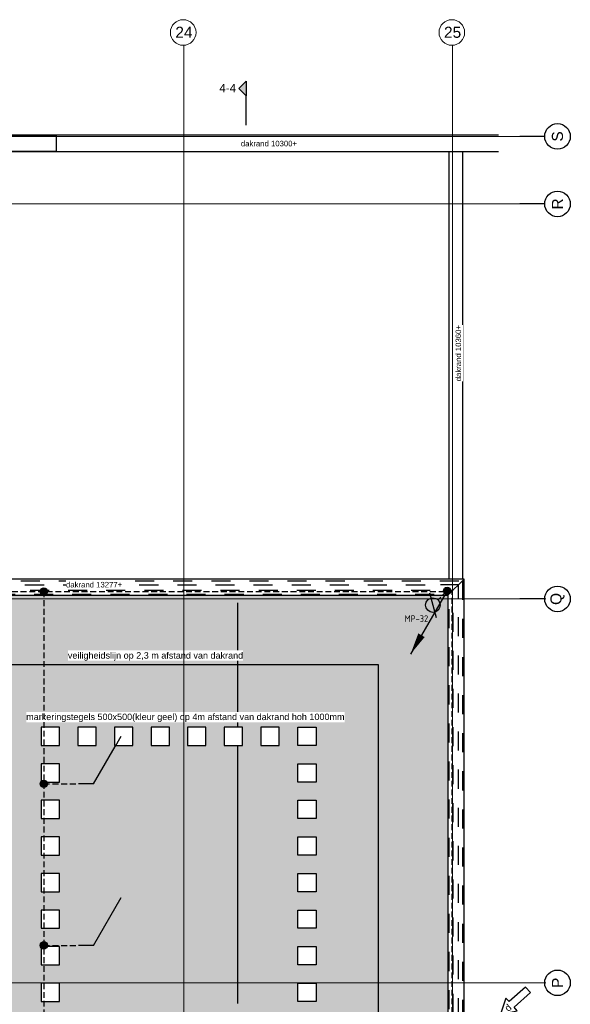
# Model space of a CAD drawing. Extents: x -38005 to 156061, y -31182 to 68140.
# Tile 44 of 48: x 87396 to 102450, y 35217 to 62137. Entities that reach past the tile are written whole.
import ezdxf
from ezdxf.enums import TextEntityAlignment as Align

# ---------------------------------------------------------------- set-up
doc = ezdxf.new("R2010")
doc.units = 0
doc.header["$LTSCALE"] = 50
doc.set_wipeout_variables(frame=1)
for name, pattern in [('HIDDEN2', [4.7625, 3.175, -1.5875]), ('STYLE_01', [0.41664, 0.20828, -0.20836]), ('STYLE_11', [5, 3.888855, -0.416718, 0.277786, -0.416641])]:
    doc.linetypes.add(name, pattern=pattern)
doc.layers.get('0').update_dxf_attribs({"linetype": 'CONTINUOUS'})
for name, color, linetype in [('AB$1A---_ATTRIB035', 8, 'CONTINUOUS'), ('AB$1A---_ATTRIB050', 8, 'CONTINUOUS'), ('AL$1A---_ALGEMEEN', 8, 'CONTINUOUS'), ('AM$1A---_ARCERING', 8, 'CONTINUOUS'), ('AT$1A---_TEKST035', 8, 'CONTINUOUS'), ('AT$1A---_TEKST100', 8, 'CONTINUOUS'), ('BOUWKUNDIG', 8, 'CONTINUOUS'), ('EL6121--', 3, 'CONTINUOUS')]:
    doc.layers.add(name, color=color, linetype=linetype)
doc.layers.add('stramienen', color=1, linetype='CONTINUOUS', lineweight=15)
doc.styles.add('Arial', font='ARIAL.TTF')
doc.styles.add('BURO-018', font='ISO.shx', dxfattribs={"height": 90})
doc.styles.add('Helvetica', font='txt')
doc.styles.add('ISO18', font='iso', dxfattribs={"height": 180})
doc.styles.get("Standard").update_dxf_attribs({"font": 'ISOCP'})

# ---------------------------------------------------------------- blocks, each defined once
blk = doc.blocks.new('E00169')
at = {"color": 0, "linetype": 'Continuous'}
blk.add_line((0, 0), (-5, -8.66), dxfattribs=at)
at = {"color": 0, "const_width": 0.5}
blk.add_lwpolyline([(-0.25, 0, 1), (0.25, 0, 1)], format="xyb", close=True, dxfattribs=at)
at = {"color": 0, "linetype": 'Continuous'}
blk.add_lwpolyline([(-5, -8.66, 0, 1, 0), (-3.5, -6.06, 1, 1, 0)], format="xyseb", dxfattribs=at)
blk.add_circle((0, 0), 0.5, dxfattribs=at)
blk = doc.blocks.new('tegel 500x500')
at = {"color": 0}
blk.add_wipeout([(-250, 250), (250, 250), (250, -250), (-250, -250)], dxfattribs=at).dxf.layer = 'AL$1A---_ALGEMEEN'
at = {"layer": 'AL$1A---_ALGEMEEN', "color": 0}
blk.add_lwpolyline([(-250, 250), (250, 250), (250, -250), (-250, -250)], close=True, dxfattribs=at)
blk = doc.blocks.new('wijz. pijl 01')
at = {"color": 0}
blk.add_wipeout([(1005, 102), (1005, -102), (405, -102), (405, -234), (0, 0), (405, 234), (405, 102)], dxfattribs=at).dxf.layer = 'AL$1A---_ALGEMEEN'
at = {"layer": 'AL$1A---_ALGEMEEN', "color": 0}
blk.add_lwpolyline([(1005, 102), (1005, -102), (405, -102), (405, -234), (0, 0), (405, 234), (405, 102)], close=True, dxfattribs=at)
at = {"layer": 'AL$1A---_ALGEMEEN', "color": 0, "style": 'Helvetica'}
blk.add_attdef('datum', text='', height=190, dxfattribs=at).set_placement((274, 1), align=Align.MIDDLE_CENTER)
blk = doc.blocks.new('Group-50')
at = {"color": 0, "linetype": 'Continuous'}
for points in [[(45712, 30815), (45721, 30815), (45730, 30815), (45738, 30814), (45747, 30813), (45755, 30812), (45764, 30811), (45772, 30810), (45781, 30808), (45789, 30806), (45797, 30805), (45806, 30802), (45814, 30800), (45822, 30797), (45830, 30795), (45838, 30792), (45846, 30788), (45854, 30785), (45862, 30781), (45870, 30778), (45877, 30774), (45885, 30770), (45892, 30765), (45900, 30761), (45907, 30756), (45914, 30751), (45921, 30746), (45928, 30741), (45934, 30736), (45941, 30730), (45947, 30724), (45954, 30718), (45960, 30712), (45966, 30706), (45972, 30700), (45977, 30694), (45983, 30687), (45988, 30680), (45993, 30673), (45999, 30667), (46003, 30659), (46008, 30652), (46013, 30645), (46017, 30638), (46021, 30630), (46025, 30622), (46029, 30615), (46032, 30607), (46036, 30599), (46039, 30591), (46042, 30583), (46045, 30575), (46047, 30567), (46050, 30558), (46052, 30550), (46054, 30542), (46056, 30533), (46057, 30525), (46059, 30516), (46060, 30508), (46061, 30499), (46061, 30491), (46062, 30482), (46062, 30474), (46062, 30465), (46062, 30456), (46062, 30448), (46061, 30439), (46061, 30431), (46060, 30422), (46059, 30414), (46057, 30405), (46056, 30397), (46054, 30388), (46052, 30380), (46050, 30372), (46047, 30363), (46045, 30355), (46042, 30347), (46039, 30339), (46036, 30331), (46032, 30323), (46029, 30315), (46025, 30308), (46021, 30300), (46017, 30292), (46013, 30285), (46008, 30278), (46003, 30271), (45999, 30263), (45993, 30257), (45988, 30250), (45983, 30243), (45977, 30236), (45972, 30230), (45966, 30224), (45960, 30218), (45954, 30212), (45947, 30206), (45941, 30200), (45934, 30194), (45928, 30189), (45921, 30184), (45914, 30179), (45907, 30174), (45900, 30169), (45892, 30165), (45885, 30160), (45877, 30156), (45870, 30152), (45862, 30149), (45854, 30145), (45846, 30142), (45838, 30138), (45830, 30135), (45822, 30133), (45814, 30130), (45806, 30128), (45797, 30125), (45789, 30124), (45781, 30122), (45772, 30120), (45764, 30119), (45755, 30118), (45747, 30117), (45738, 30116), (45730, 30115), (45721, 30115), (45712, 30115), (45704, 30115), (45695, 30115), (45687, 30116), (45678, 30117), (45670, 30118), (45661, 30119), (45653, 30120), (45644, 30122), (45636, 30124), (45627, 30125), (45619, 30128), (45611, 30130), (45603, 30133), (45594, 30135), (45586, 30138), (45578, 30142), (45571, 30145), (45563, 30149), (45555, 30152), (45547, 30156), (45540, 30160), (45532, 30165), (45525, 30169), (45518, 30174), (45511, 30179), (45504, 30184), (45497, 30189), (45490, 30194), (45484, 30200), (45477, 30206), (45471, 30212), (45465, 30218), (45459, 30224), (45453, 30230), (45447, 30236), (45442, 30243), (45436, 30250), (45431, 30257), (45426, 30263), (45421, 30271), (45417, 30278), (45412, 30285), (45408, 30292), (45404, 30300), (45400, 30308), (45396, 30315), (45392, 30323), (45389, 30331), (45386, 30339), (45383, 30347), (45380, 30355), (45377, 30363), (45375, 30372), (45373, 30380), (45371, 30388), (45369, 30397), (45368, 30405), (45366, 30414), (45365, 30422), (45364, 30431), (45363, 30439), (45363, 30448), (45362, 30456), (45362, 30465), (45362, 30474), (45363, 30482), (45363, 30491), (45364, 30499), (45365, 30508), (45366, 30516), (45368, 30525), (45369, 30533), (45371, 30542), (45373, 30550), (45375, 30558), (45377, 30567), (45380, 30575), (45383, 30583), (45386, 30591), (45389, 30599), (45392, 30607), (45396, 30615), (45400, 30622), (45404, 30630), (45408, 30638), (45412, 30645), (45417, 30652), (45421, 30659), (45426, 30667), (45431, 30673), (45436, 30680), (45442, 30687), (45447, 30694), (45453, 30700), (45459, 30706), (45465, 30712), (45471, 30718), (45477, 30724), (45484, 30730), (45490, 30736), (45497, 30741), (45504, 30746), (45511, 30751), (45518, 30756), (45525, 30761), (45532, 30765), (45540, 30770), (45547, 30774), (45555, 30778), (45563, 30781), (45571, 30785), (45578, 30788), (45586, 30792), (45594, 30795), (45603, 30797), (45611, 30800), (45619, 30802), (45627, 30805), (45636, 30806), (45644, 30808), (45653, 30810), (45661, 30811), (45670, 30812), (45678, 30813), (45687, 30814), (45695, 30815), (45704, 30815)], [(45712, 28970), (45721, 28970), (45730, 28970), (45738, 28969), (45747, 28968), (45755, 28967), (45764, 28966), (45772, 28965), (45781, 28963), (45789, 28961), (45797, 28960), (45806, 28957), (45814, 28955), (45822, 28952), (45830, 28950), (45838, 28947), (45846, 28943), (45854, 28940), (45862, 28936), (45870, 28933), (45877, 28929), (45885, 28925), (45892, 28920), (45900, 28916), (45907, 28911), (45914, 28906), (45921, 28901), (45928, 28896), (45934, 28891), (45941, 28885), (45947, 28879), (45954, 28873), (45960, 28867), (45966, 28861), (45972, 28855), (45977, 28849), (45983, 28842), (45988, 28835), (45993, 28828), (45999, 28822), (46003, 28814), (46008, 28807), (46013, 28800), (46017, 28793), (46021, 28785), (46025, 28777), (46029, 28770), (46032, 28762), (46036, 28754), (46039, 28746), (46042, 28738), (46045, 28730), (46047, 28722), (46050, 28713), (46052, 28705), (46054, 28697), (46056, 28688), (46057, 28680), (46059, 28671), (46060, 28663), (46061, 28654), (46061, 28646), (46062, 28637), (46062, 28629), (46062, 28620), (46062, 28611), (46062, 28603), (46061, 28594), (46061, 28586), (46060, 28577), (46059, 28569), (46057, 28560), (46056, 28552), (46054, 28543), (46052, 28535), (46050, 28527), (46047, 28518), (46045, 28510), (46042, 28502), (46039, 28494), (46036, 28486), (46032, 28478), (46029, 28470), (46025, 28463), (46021, 28455), (46017, 28447), (46013, 28440), (46008, 28433), (46003, 28426), (45999, 28418), (45993, 28412), (45988, 28405), (45983, 28398), (45977, 28391), (45972, 28385), (45966, 28379), (45960, 28373), (45954, 28367), (45947, 28361), (45941, 28355), (45934, 28349), (45928, 28344), (45921, 28339), (45914, 28334), (45907, 28329), (45900, 28324), (45892, 28320), (45885, 28315), (45877, 28311), (45870, 28307), (45862, 28304), (45854, 28300), (45846, 28297), (45838, 28293), (45830, 28290), (45822, 28288), (45814, 28285), (45806, 28283), (45797, 28280), (45789, 28279), (45781, 28277), (45772, 28275), (45764, 28274), (45755, 28273), (45747, 28272), (45738, 28271), (45730, 28270), (45721, 28270), (45712, 28270), (45704, 28270), (45695, 28270), (45687, 28271), (45678, 28272), (45670, 28273), (45661, 28274), (45653, 28275), (45644, 28277), (45636, 28279), (45627, 28280), (45619, 28283), (45611, 28285), (45603, 28288), (45594, 28290), (45586, 28293), (45578, 28297), (45571, 28300), (45563, 28304), (45555, 28307), (45547, 28311), (45540, 28315), (45532, 28320), (45525, 28324), (45518, 28329), (45511, 28334), (45504, 28339), (45497, 28344), (45490, 28349), (45484, 28355), (45477, 28361), (45471, 28367), (45465, 28373), (45459, 28379), (45453, 28385), (45447, 28391), (45442, 28398), (45436, 28405), (45431, 28412), (45426, 28418), (45421, 28426), (45417, 28433), (45412, 28440), (45408, 28447), (45404, 28455), (45400, 28463), (45396, 28470), (45392, 28478), (45389, 28486), (45386, 28494), (45383, 28502), (45380, 28510), (45377, 28518), (45375, 28527), (45373, 28535), (45371, 28543), (45369, 28552), (45368, 28560), (45366, 28569), (45365, 28577), (45364, 28586), (45363, 28594), (45363, 28603), (45362, 28611), (45362, 28620), (45362, 28629), (45363, 28637), (45363, 28646), (45364, 28654), (45365, 28663), (45366, 28671), (45368, 28680), (45369, 28688), (45371, 28697), (45373, 28705), (45375, 28713), (45377, 28722), (45380, 28730), (45383, 28738), (45386, 28746), (45389, 28754), (45392, 28762), (45396, 28770), (45400, 28777), (45404, 28785), (45408, 28793), (45412, 28800), (45417, 28807), (45421, 28814), (45426, 28822), (45431, 28828), (45436, 28835), (45442, 28842), (45447, 28849), (45453, 28855), (45459, 28861), (45465, 28867), (45471, 28873), (45477, 28879), (45484, 28885), (45490, 28891), (45497, 28896), (45504, 28901), (45511, 28906), (45518, 28911), (45525, 28916), (45532, 28920), (45540, 28925), (45547, 28929), (45555, 28933), (45563, 28936), (45571, 28940), (45578, 28943), (45586, 28947), (45594, 28950), (45603, 28952), (45611, 28955), (45619, 28957), (45627, 28960), (45636, 28961), (45644, 28963), (45653, 28965), (45661, 28966), (45670, 28967), (45678, 28968), (45687, 28969), (45695, 28970), (45704, 28970)], [(45712, 18170), (45721, 18170), (45730, 18170), (45738, 18169), (45747, 18168), (45755, 18167), (45764, 18166), (45772, 18165), (45781, 18163), (45789, 18161), (45797, 18160), (45806, 18157), (45814, 18155), (45822, 18152), (45830, 18150), (45838, 18147), (45846, 18143), (45854, 18140), (45862, 18136), (45870, 18133), (45877, 18129), (45885, 18125), (45892, 18120), (45900, 18116), (45907, 18111), (45914, 18106), (45921, 18101), (45928, 18096), (45934, 18091), (45941, 18085), (45947, 18079), (45954, 18073), (45960, 18067), (45966, 18061), (45972, 18055), (45977, 18049), (45983, 18042), (45988, 18035), (45993, 18028), (45999, 18022), (46003, 18014), (46008, 18007), (46013, 18000), (46017, 17993), (46021, 17985), (46025, 17977), (46029, 17970), (46032, 17962), (46036, 17954), (46039, 17946), (46042, 17938), (46045, 17930), (46047, 17922), (46050, 17913), (46052, 17905), (46054, 17897), (46056, 17888), (46057, 17880), (46059, 17871), (46060, 17863), (46061, 17854), (46061, 17846), (46062, 17837), (46062, 17829), (46062, 17820), (46062, 17811), (46062, 17803), (46061, 17794), (46061, 17786), (46060, 17777), (46059, 17769), (46057, 17760), (46056, 17752), (46054, 17743), (46052, 17735), (46050, 17727), (46047, 17718), (46045, 17710), (46042, 17702), (46039, 17694), (46036, 17686), (46032, 17678), (46029, 17670), (46025, 17663), (46021, 17655), (46017, 17647), (46013, 17640), (46008, 17633), (46003, 17626), (45999, 17618), (45993, 17612), (45988, 17605), (45983, 17598), (45977, 17591), (45972, 17585), (45966, 17579), (45960, 17573), (45954, 17567), (45947, 17561), (45941, 17555), (45934, 17549), (45928, 17544), (45921, 17539), (45914, 17534), (45907, 17529), (45900, 17524), (45892, 17520), (45885, 17515), (45877, 17511), (45870, 17507), (45862, 17504), (45854, 17500), (45846, 17497), (45838, 17493), (45830, 17490), (45822, 17488), (45814, 17485), (45806, 17483), (45797, 17480), (45789, 17479), (45781, 17477), (45772, 17475), (45764, 17474), (45755, 17473), (45747, 17472), (45738, 17471), (45730, 17470), (45721, 17470), (45712, 17470), (45704, 17470), (45695, 17470), (45687, 17471), (45678, 17472), (45670, 17473), (45661, 17474), (45653, 17475), (45644, 17477), (45636, 17479), (45627, 17480), (45619, 17483), (45611, 17485), (45603, 17488), (45594, 17490), (45586, 17493), (45578, 17497), (45571, 17500), (45563, 17504), (45555, 17507), (45547, 17511), (45540, 17515), (45532, 17520), (45525, 17524), (45518, 17529), (45511, 17534), (45504, 17539), (45497, 17544), (45490, 17549), (45484, 17555), (45477, 17561), (45471, 17567), (45465, 17573), (45459, 17579), (45453, 17585), (45447, 17591), (45442, 17598), (45436, 17605), (45431, 17612), (45426, 17618), (45421, 17626), (45417, 17633), (45412, 17640), (45408, 17647), (45404, 17655), (45400, 17663), (45396, 17670), (45392, 17678), (45389, 17686), (45386, 17694), (45383, 17702), (45380, 17710), (45377, 17718), (45375, 17727), (45373, 17735), (45371, 17743), (45369, 17752), (45368, 17760), (45366, 17769), (45365, 17777), (45364, 17786), (45363, 17794), (45363, 17803), (45362, 17811), (45362, 17820), (45362, 17829), (45363, 17837), (45363, 17846), (45364, 17854), (45365, 17863), (45366, 17871), (45368, 17880), (45369, 17888), (45371, 17897), (45373, 17905), (45375, 17913), (45377, 17922), (45380, 17930), (45383, 17938), (45386, 17946), (45389, 17954), (45392, 17962), (45396, 17970), (45400, 17977), (45404, 17985), (45408, 17993), (45412, 18000), (45417, 18007), (45421, 18014), (45426, 18022), (45431, 18028), (45436, 18035), (45442, 18042), (45447, 18049), (45453, 18055), (45459, 18061), (45465, 18067), (45471, 18073), (45477, 18079), (45484, 18085), (45490, 18091), (45497, 18096), (45504, 18101), (45511, 18106), (45518, 18111), (45525, 18116), (45532, 18120), (45540, 18125), (45547, 18129), (45555, 18133), (45563, 18136), (45571, 18140), (45578, 18143), (45586, 18147), (45594, 18150), (45603, 18152), (45611, 18155), (45619, 18157), (45627, 18160), (45636, 18161), (45644, 18163), (45653, 18165), (45661, 18166), (45670, 18167), (45678, 18168), (45687, 18169), (45695, 18170), (45704, 18170)], [(45712, 7675), (45721, 7675), (45730, 7675), (45738, 7674), (45747, 7673), (45755, 7672), (45764, 7671), (45772, 7670), (45781, 7668), (45789, 7666), (45797, 7665), (45806, 7662), (45814, 7660), (45822, 7657), (45830, 7655), (45838, 7652), (45846, 7648), (45854, 7645), (45862, 7641), (45870, 7638), (45877, 7634), (45885, 7630), (45892, 7625), (45900, 7621), (45907, 7616), (45914, 7611), (45921, 7606), (45928, 7601), (45934, 7596), (45941, 7590), (45947, 7584), (45954, 7578), (45960, 7572), (45966, 7566), (45972, 7560), (45977, 7554), (45983, 7547), (45988, 7540), (45993, 7533), (45999, 7527), (46003, 7519), (46008, 7512), (46013, 7505), (46017, 7498), (46021, 7490), (46025, 7482), (46029, 7475), (46032, 7467), (46036, 7459), (46039, 7451), (46042, 7443), (46045, 7435), (46047, 7427), (46050, 7418), (46052, 7410), (46054, 7402), (46056, 7393), (46057, 7385), (46059, 7376), (46060, 7368), (46061, 7359), (46061, 7351), (46062, 7342), (46062, 7334), (46062, 7325), (46062, 7316), (46062, 7308), (46061, 7299), (46061, 7291), (46060, 7282), (46059, 7274), (46057, 7265), (46056, 7257), (46054, 7248), (46052, 7240), (46050, 7232), (46047, 7223), (46045, 7215), (46042, 7207), (46039, 7199), (46036, 7191), (46032, 7183), (46029, 7175), (46025, 7168), (46021, 7160), (46017, 7152), (46013, 7145), (46008, 7138), (46003, 7131), (45999, 7123), (45993, 7117), (45988, 7110), (45983, 7103), (45977, 7096), (45972, 7090), (45966, 7084), (45960, 7078), (45954, 7072), (45947, 7066), (45941, 7060), (45934, 7054), (45928, 7049), (45921, 7044), (45914, 7039), (45907, 7034), (45900, 7029), (45892, 7025), (45885, 7020), (45877, 7016), (45870, 7012), (45862, 7009), (45854, 7005), (45846, 7002), (45838, 6998), (45830, 6995), (45822, 6993), (45814, 6990), (45806, 6988), (45797, 6985), (45789, 6984), (45781, 6982), (45772, 6980), (45764, 6979), (45755, 6978), (45747, 6977), (45738, 6976), (45730, 6975), (45721, 6975), (45712, 6975), (45704, 6975), (45695, 6975), (45687, 6976), (45678, 6977), (45670, 6978), (45661, 6979), (45653, 6980), (45644, 6982), (45636, 6984), (45627, 6985), (45619, 6988), (45611, 6990), (45603, 6993), (45594, 6995), (45586, 6998), (45578, 7002), (45571, 7005), (45563, 7009), (45555, 7012), (45547, 7016), (45540, 7020), (45532, 7025), (45525, 7029), (45518, 7034), (45511, 7039), (45504, 7044), (45497, 7049), (45490, 7054), (45484, 7060), (45477, 7066), (45471, 7072), (45465, 7078), (45459, 7084), (45453, 7090), (45447, 7096), (45442, 7103), (45436, 7110), (45431, 7117), (45426, 7123), (45421, 7131), (45417, 7138), (45412, 7145), (45408, 7152), (45404, 7160), (45400, 7168), (45396, 7175), (45392, 7183), (45389, 7191), (45386, 7199), (45383, 7207), (45380, 7215), (45377, 7223), (45375, 7232), (45373, 7240), (45371, 7248), (45369, 7257), (45368, 7265), (45366, 7274), (45365, 7282), (45364, 7291), (45363, 7299), (45363, 7308), (45362, 7316), (45362, 7325), (45362, 7334), (45363, 7342), (45363, 7351), (45364, 7359), (45365, 7368), (45366, 7376), (45368, 7385), (45369, 7393), (45371, 7402), (45373, 7410), (45375, 7418), (45377, 7427), (45380, 7435), (45383, 7443), (45386, 7451), (45389, 7459), (45392, 7467), (45396, 7475), (45400, 7482), (45404, 7490), (45408, 7498), (45412, 7505), (45417, 7512), (45421, 7519), (45426, 7527), (45431, 7533), (45436, 7540), (45442, 7547), (45447, 7554), (45453, 7560), (45459, 7566), (45465, 7572), (45471, 7578), (45477, 7584), (45484, 7590), (45490, 7596), (45497, 7601), (45504, 7606), (45511, 7611), (45518, 7616), (45525, 7621), (45532, 7625), (45540, 7630), (45547, 7634), (45555, 7638), (45563, 7641), (45571, 7645), (45578, 7648), (45586, 7652), (45594, 7655), (45603, 7657), (45611, 7660), (45619, 7662), (45627, 7665), (45636, 7666), (45644, 7668), (45653, 7670), (45661, 7671), (45670, 7672), (45678, 7673), (45687, 7674), (45695, 7675), (45704, 7675)]]:
    blk.add_wipeout(points, dxfattribs=at).dxf.layer = 'AL$1A---_ALGEMEEN'
at = {"layer": 'AL$1A---_ALGEMEEN', "color": 1, "linetype": 'Continuous'}
for p, q in [((45359, 30465), (44684, 30465)), ((45359, 28620), (44684, 28620)), ((45359, 17820), (44684, 17820))]:
    blk.add_line(p, q, dxfattribs=at)
for centre in [(45712, 30465), (45712, 28620), (45712, 17820), (45712, 7325)]:
    blk.add_circle(centre, 350, dxfattribs=at)
at = {"layer": 'AT$1A---_TEKST100', "color": 1, "char_height": 303, "attachment_point": 5, "rotation": 90, "line_spacing_factor": 0.967741, "style": 'Arial'}
for s, insert in [('{\\C1;\\lS}', (45712, 30465)), ('{\\C1;\\lR}', (45712, 28620)), ('{\\C1;\\lQ}', (45712, 17820)), ('{\\C1;\\lP}', (45712, 7325))]:
    blk.add_mtext(s, dxfattribs=dict(at, insert=insert))
blk = doc.blocks.new('drsnd pijl')
at = {"layer": 'AM$1A---_ARCERING', "linetype": 'Continuous', "lineweight": 0}
blk.add_hatch(color=256, dxfattribs=at).paths.add_polyline_path([(1005, 442), (200, 442), (0, 242), (-200, 442), (200, 442)])
at = {"layer": 'AL$1A---_ALGEMEEN', "color": 0}
blk.add_lwpolyline([(1005, 442), (200, 442), (0, 242), (-200, 442), (200, 442)], dxfattribs=at)
at = {"layer": 'AL$1A---_ALGEMEEN', "color": 0, "style": 'Arial'}
blk.add_attdef('peil', text='', height=227, rotation=90, dxfattribs=at).set_placement((170, -290), align=Align.BOTTOM_LEFT)
at = {"layer": 'AL$1A---_ALGEMEEN', "color": 0, "flags": 1}
blk.add_attdef('onderdeel', (-200, -700), '', height=227, dxfattribs=at)
blk = doc.blocks.new('200254 W 213 09-03-2007')
at = {"layer": 'AM$1A---_ARCERING', "linetype": 'Continuous', "lineweight": 0}
blk.add_hatch(color=9, dxfattribs=at).paths.add_polyline_path([(20519.87, 3945.85), (20519.87, 3526.05), (20168.06, 3525.49), (19424.07, 3526.05), (19424.07, 3945.85), (19233.75, 3945.85), (19233.75, 3346.25), (18987.13, 3346.24), (18987.13, 3267.64), (18955.33, 3267.64), (18955.33, 3009.54), (19478.27, 3068.27), (19479.08, 3061.62), (19565.7, 3071.35), (19564.89, 3078), (19997.73, 3126.6), (19997.29, 3130.53), (20095.18, 3141.59), (20095.64, 3137.6), (20528.41, 3186.2), (20529.15, 3179.54), (20615.71, 3189.27), (20614.96, 3195.92), (21016.33, 3240.99), (21016.33, 3945.85), (20717.81, 3945.85), (20717.81, 3736.65), (20608.05, 3736.65), (20608.05, 3945.85)])
at = {"layer": 'AL$1A---_ALGEMEEN', "linetype": 'Continuous'}
blk.add_line((21043.99, 4197.52), (20042.66, 4197.52), dxfattribs=at)
at = {"layer": 'AL$1A---_ALGEMEEN', "linetype": 'STYLE_01'}
blk.add_line((20519.33, 3946.37), (21016.87, 3946.37), dxfattribs=at)
at = {"layer": 'AL$1A---_ALGEMEEN', "linetype": 'Continuous', "flags": 128}
blk.add_lwpolyline([(20033.65, 4223.34), (20033.65, 4188.54), (21043.99, 4188.51)], dxfattribs=at)
at = {"layer": 'AL$1A---_ALGEMEEN'}
for points in [[(20498.65, 4197.52), (20802.05, 4197.52), (20802.05, 4188.52), (20498.65, 4188.52)], [(21016.99, 4188.51), (21024.25, 4188.51), (21024.25, 3953.75), (21016.99, 3953.75)]]:
    blk.add_lwpolyline(points, close=True, dxfattribs=at)
ref = blk.add_blockref('drsnd pijl', (20897.11, 4222.97), dxfattribs=dict(at, xscale=0.02, yscale=0.02, zscale=0.02, rotation=270))
ref.add_attrib('peil', '4-4', dxfattribs={"layer": 'AB$1A---_ATTRIB050', "height": 4.546, "style": 'Arial'}).set_placement((20891.3, 4219.57), align=Align.BOTTOM_LEFT)
ref = blk.add_blockref('wijz. pijl 01', (21045.04, 3716.73), dxfattribs=dict(at, xscale=-0.02, yscale=0.02, zscale=0.02, rotation=221.6698872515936))
ref.add_attrib('datum', 'd', dxfattribs={"layer": 'AB$1A---_ATTRIB035', "height": 3.8, "rotation": 41.6699, "style": 'Helvetica'}).set_placement((21049.14, 3720.34), align=Align.MIDDLE_CENTER)
at = {"linetype": 'Continuous'}
for points in [[(20878.55, 4253.6), (20878.55, 4253.42), (20878.54, 4253.25), (20878.53, 4253.08), (20878.52, 4252.91), (20878.5, 4252.74), (20878.47, 4252.57), (20878.45, 4252.4), (20878.41, 4252.23), (20878.38, 4252.06), (20878.34, 4251.89), (20878.3, 4251.73), (20878.25, 4251.56), (20878.2, 4251.4), (20878.14, 4251.24), (20878.08, 4251.08), (20878.02, 4250.92), (20877.95, 4250.76), (20877.88, 4250.6), (20877.8, 4250.45), (20877.72, 4250.3), (20877.64, 4250.14), (20877.55, 4250), (20877.46, 4249.85), (20877.37, 4249.71), (20877.27, 4249.56), (20877.17, 4249.43), (20877.07, 4249.29), (20876.96, 4249.15), (20876.85, 4249.02), (20876.74, 4248.89), (20876.62, 4248.77), (20876.5, 4248.65), (20876.38, 4248.53), (20876.25, 4248.41), (20876.12, 4248.29), (20875.99, 4248.18), (20875.86, 4248.08), (20875.72, 4247.97), (20875.58, 4247.87), (20875.44, 4247.77), (20875.29, 4247.68), (20875.15, 4247.59), (20875, 4247.5), (20874.85, 4247.42), (20874.7, 4247.34), (20874.54, 4247.27), (20874.39, 4247.2), (20874.23, 4247.13), (20874.07, 4247.06), (20873.91, 4247), (20873.75, 4246.95), (20873.58, 4246.9), (20873.42, 4246.85), (20873.25, 4246.81), (20873.08, 4246.77), (20872.91, 4246.73), (20872.75, 4246.7), (20872.58, 4246.67), (20872.41, 4246.65), (20872.24, 4246.63), (20872.06, 4246.61), (20871.89, 4246.6), (20871.72, 4246.6), (20871.55, 4246.6), (20871.38, 4246.6), (20871.21, 4246.6), (20871.03, 4246.61), (20870.86, 4246.63), (20870.69, 4246.65), (20870.52, 4246.67), (20870.35, 4246.7), (20870.18, 4246.73), (20870.02, 4246.77), (20869.85, 4246.81), (20869.68, 4246.85), (20869.52, 4246.9), (20869.35, 4246.95), (20869.19, 4247), (20869.03, 4247.06), (20868.87, 4247.13), (20868.71, 4247.2), (20868.56, 4247.27), (20868.4, 4247.34), (20868.25, 4247.42), (20868.1, 4247.5), (20867.95, 4247.59), (20867.8, 4247.68), (20867.66, 4247.77), (20867.52, 4247.87), (20867.38, 4247.97), (20867.24, 4248.08), (20867.11, 4248.18), (20866.98, 4248.29), (20866.85, 4248.41), (20866.72, 4248.53), (20866.6, 4248.65), (20866.48, 4248.77), (20866.36, 4248.89), (20866.25, 4249.02), (20866.14, 4249.15), (20866.03, 4249.29), (20865.93, 4249.43), (20865.83, 4249.56), (20865.73, 4249.71), (20865.64, 4249.85), (20865.55, 4250), (20865.46, 4250.14), (20865.38, 4250.3), (20865.3, 4250.45), (20865.22, 4250.6), (20865.15, 4250.76), (20865.08, 4250.92), (20865.02, 4251.08), (20864.96, 4251.24), (20864.9, 4251.4), (20864.85, 4251.56), (20864.8, 4251.73), (20864.76, 4251.89), (20864.72, 4252.06), (20864.68, 4252.23), (20864.65, 4252.4), (20864.63, 4252.57), (20864.6, 4252.74), (20864.58, 4252.91), (20864.57, 4253.08), (20864.56, 4253.25), (20864.55, 4253.42), (20864.55, 4253.6), (20864.55, 4253.77), (20864.56, 4253.94), (20864.57, 4254.11), (20864.58, 4254.28), (20864.6, 4254.45), (20864.63, 4254.62), (20864.65, 4254.79), (20864.68, 4254.96), (20864.72, 4255.13), (20864.76, 4255.3), (20864.8, 4255.46), (20864.85, 4255.63), (20864.9, 4255.79), (20864.96, 4255.95), (20865.02, 4256.11), (20865.08, 4256.27), (20865.15, 4256.43), (20865.22, 4256.59), (20865.3, 4256.74), (20865.38, 4256.9), (20865.46, 4257.05), (20865.55, 4257.19), (20865.64, 4257.34), (20865.73, 4257.48), (20865.83, 4257.63), (20865.93, 4257.77), (20866.03, 4257.9), (20866.14, 4258.04), (20866.25, 4258.17), (20866.36, 4258.3), (20866.48, 4258.42), (20866.6, 4258.55), (20866.72, 4258.66), (20866.85, 4258.78), (20866.98, 4258.9), (20867.11, 4259.01), (20867.24, 4259.11), (20867.38, 4259.22), (20867.52, 4259.32), (20867.66, 4259.42), (20867.8, 4259.51), (20867.95, 4259.6), (20868.1, 4259.69), (20868.25, 4259.77), (20868.4, 4259.85), (20868.56, 4259.92), (20868.71, 4259.99), (20868.87, 4260.06), (20869.03, 4260.13), (20869.19, 4260.19), (20869.35, 4260.24), (20869.52, 4260.29), (20869.68, 4260.34), (20869.85, 4260.39), (20870.02, 4260.43), (20870.18, 4260.46), (20870.35, 4260.49), (20870.52, 4260.52), (20870.69, 4260.54), (20870.86, 4260.56), (20871.03, 4260.58), (20871.21, 4260.59), (20871.38, 4260.59), (20871.55, 4260.6), (20871.72, 4260.59), (20871.89, 4260.59), (20872.06, 4260.58), (20872.24, 4260.56), (20872.41, 4260.54), (20872.58, 4260.52), (20872.75, 4260.49), (20872.91, 4260.46), (20873.08, 4260.43), (20873.25, 4260.39), (20873.42, 4260.34), (20873.58, 4260.29), (20873.75, 4260.24), (20873.91, 4260.19), (20874.07, 4260.13), (20874.23, 4260.06), (20874.39, 4259.99), (20874.54, 4259.92), (20874.7, 4259.85), (20874.85, 4259.77), (20875, 4259.69), (20875.15, 4259.6), (20875.29, 4259.51), (20875.44, 4259.42), (20875.58, 4259.32), (20875.72, 4259.22), (20875.86, 4259.11), (20875.99, 4259.01), (20876.12, 4258.9), (20876.25, 4258.78), (20876.38, 4258.66), (20876.5, 4258.55), (20876.62, 4258.42), (20876.74, 4258.3), (20876.85, 4258.17), (20876.96, 4258.04), (20877.07, 4257.9), (20877.17, 4257.77), (20877.27, 4257.63), (20877.37, 4257.48), (20877.46, 4257.34), (20877.55, 4257.19), (20877.64, 4257.05), (20877.72, 4256.9), (20877.8, 4256.74), (20877.88, 4256.59), (20877.95, 4256.43), (20878.02, 4256.27), (20878.08, 4256.11), (20878.14, 4255.95), (20878.2, 4255.79), (20878.25, 4255.63), (20878.3, 4255.46), (20878.34, 4255.3), (20878.38, 4255.13), (20878.41, 4254.96), (20878.45, 4254.79), (20878.47, 4254.62), (20878.5, 4254.45), (20878.52, 4254.28), (20878.53, 4254.11), (20878.54, 4253.94), (20878.55, 4253.77)], [(21025.45, 4253.6), (21025.45, 4253.42), (21025.44, 4253.25), (21025.43, 4253.08), (21025.42, 4252.91), (21025.4, 4252.74), (21025.37, 4252.57), (21025.35, 4252.4), (21025.31, 4252.23), (21025.28, 4252.06), (21025.24, 4251.89), (21025.2, 4251.73), (21025.15, 4251.56), (21025.1, 4251.4), (21025.04, 4251.24), (21024.98, 4251.08), (21024.92, 4250.92), (21024.85, 4250.76), (21024.78, 4250.6), (21024.7, 4250.45), (21024.62, 4250.3), (21024.54, 4250.14), (21024.45, 4250), (21024.36, 4249.85), (21024.27, 4249.71), (21024.17, 4249.56), (21024.07, 4249.43), (21023.97, 4249.29), (21023.86, 4249.15), (21023.75, 4249.02), (21023.64, 4248.89), (21023.52, 4248.77), (21023.4, 4248.65), (21023.28, 4248.53), (21023.15, 4248.41), (21023.02, 4248.29), (21022.89, 4248.18), (21022.76, 4248.08), (21022.62, 4247.97), (21022.48, 4247.87), (21022.34, 4247.77), (21022.19, 4247.68), (21022.05, 4247.59), (21021.9, 4247.5), (21021.75, 4247.42), (21021.6, 4247.34), (21021.44, 4247.27), (21021.29, 4247.2), (21021.13, 4247.13), (21020.97, 4247.06), (21020.81, 4247), (21020.65, 4246.95), (21020.48, 4246.9), (21020.32, 4246.85), (21020.15, 4246.81), (21019.98, 4246.77), (21019.81, 4246.73), (21019.65, 4246.7), (21019.48, 4246.67), (21019.31, 4246.65), (21019.14, 4246.63), (21018.96, 4246.61), (21018.79, 4246.6), (21018.62, 4246.6), (21018.45, 4246.6), (21018.28, 4246.6), (21018.11, 4246.6), (21017.93, 4246.61), (21017.76, 4246.63), (21017.59, 4246.65), (21017.42, 4246.67), (21017.25, 4246.7), (21017.08, 4246.73), (21016.92, 4246.77), (21016.75, 4246.81), (21016.58, 4246.85), (21016.42, 4246.9), (21016.25, 4246.95), (21016.09, 4247), (21015.93, 4247.06), (21015.77, 4247.13), (21015.61, 4247.2), (21015.46, 4247.27), (21015.3, 4247.34), (21015.15, 4247.42), (21015, 4247.5), (21014.85, 4247.59), (21014.7, 4247.68), (21014.56, 4247.77), (21014.42, 4247.87), (21014.28, 4247.97), (21014.14, 4248.08), (21014.01, 4248.18), (21013.88, 4248.29), (21013.75, 4248.41), (21013.62, 4248.53), (21013.5, 4248.65), (21013.38, 4248.77), (21013.26, 4248.89), (21013.15, 4249.02), (21013.04, 4249.15), (21012.93, 4249.29), (21012.83, 4249.43), (21012.73, 4249.56), (21012.63, 4249.71), (21012.54, 4249.85), (21012.45, 4250), (21012.36, 4250.14), (21012.28, 4250.3), (21012.2, 4250.45), (21012.12, 4250.6), (21012.05, 4250.76), (21011.98, 4250.92), (21011.92, 4251.08), (21011.86, 4251.24), (21011.8, 4251.4), (21011.75, 4251.56), (21011.7, 4251.73), (21011.66, 4251.89), (21011.62, 4252.06), (21011.58, 4252.23), (21011.55, 4252.4), (21011.53, 4252.57), (21011.5, 4252.74), (21011.48, 4252.91), (21011.47, 4253.08), (21011.46, 4253.25), (21011.45, 4253.42), (21011.45, 4253.6), (21011.45, 4253.77), (21011.46, 4253.94), (21011.47, 4254.11), (21011.48, 4254.28), (21011.5, 4254.45), (21011.53, 4254.62), (21011.55, 4254.79), (21011.58, 4254.96), (21011.62, 4255.13), (21011.66, 4255.3), (21011.7, 4255.46), (21011.75, 4255.63), (21011.8, 4255.79), (21011.86, 4255.95), (21011.92, 4256.11), (21011.98, 4256.27), (21012.05, 4256.43), (21012.12, 4256.59), (21012.2, 4256.74), (21012.28, 4256.9), (21012.36, 4257.05), (21012.45, 4257.19), (21012.54, 4257.34), (21012.63, 4257.48), (21012.73, 4257.63), (21012.83, 4257.77), (21012.93, 4257.9), (21013.04, 4258.04), (21013.15, 4258.17), (21013.26, 4258.3), (21013.38, 4258.42), (21013.5, 4258.55), (21013.62, 4258.66), (21013.75, 4258.78), (21013.88, 4258.9), (21014.01, 4259.01), (21014.14, 4259.11), (21014.28, 4259.22), (21014.42, 4259.32), (21014.56, 4259.42), (21014.7, 4259.51), (21014.85, 4259.6), (21015, 4259.69), (21015.15, 4259.77), (21015.3, 4259.85), (21015.46, 4259.92), (21015.61, 4259.99), (21015.77, 4260.06), (21015.93, 4260.13), (21016.09, 4260.19), (21016.25, 4260.24), (21016.42, 4260.29), (21016.58, 4260.34), (21016.75, 4260.39), (21016.92, 4260.43), (21017.08, 4260.46), (21017.25, 4260.49), (21017.42, 4260.52), (21017.59, 4260.54), (21017.76, 4260.56), (21017.93, 4260.58), (21018.11, 4260.59), (21018.28, 4260.59), (21018.45, 4260.6), (21018.62, 4260.59), (21018.79, 4260.59), (21018.96, 4260.58), (21019.14, 4260.56), (21019.31, 4260.54), (21019.48, 4260.52), (21019.65, 4260.49), (21019.81, 4260.46), (21019.98, 4260.43), (21020.15, 4260.39), (21020.32, 4260.34), (21020.48, 4260.29), (21020.65, 4260.24), (21020.81, 4260.19), (21020.97, 4260.13), (21021.13, 4260.06), (21021.29, 4259.99), (21021.44, 4259.92), (21021.6, 4259.85), (21021.75, 4259.77), (21021.9, 4259.69), (21022.05, 4259.6), (21022.19, 4259.51), (21022.34, 4259.42), (21022.48, 4259.32), (21022.62, 4259.22), (21022.76, 4259.11), (21022.89, 4259.01), (21023.02, 4258.9), (21023.15, 4258.78), (21023.28, 4258.66), (21023.4, 4258.55), (21023.52, 4258.42), (21023.64, 4258.3), (21023.75, 4258.17), (21023.86, 4258.04), (21023.97, 4257.9), (21024.07, 4257.77), (21024.17, 4257.63), (21024.27, 4257.48), (21024.36, 4257.34), (21024.45, 4257.19), (21024.54, 4257.05), (21024.62, 4256.9), (21024.7, 4256.74), (21024.78, 4256.59), (21024.85, 4256.43), (21024.92, 4256.27), (21024.98, 4256.11), (21025.04, 4255.95), (21025.1, 4255.79), (21025.15, 4255.63), (21025.2, 4255.46), (21025.24, 4255.3), (21025.28, 4255.13), (21025.31, 4254.96), (21025.35, 4254.79), (21025.37, 4254.62), (21025.4, 4254.45), (21025.42, 4254.28), (21025.43, 4254.11), (21025.44, 4253.94), (21025.45, 4253.77)]]:
    blk.add_wipeout(points, dxfattribs=at).dxf.layer = 'AL$1A---_ALGEMEEN'
at = {"layer": 'stramienen'}
for p, q in [((20871.95, 4246.78), (20871.95, 4240.03)), ((21018.85, 4246.78), (21018.85, 4240.03))]:
    blk.add_line(p, q, dxfattribs=at)
for centre in [(20871.55, 4253.6), (21018.45, 4253.6)]:
    blk.add_circle(centre, 7, dxfattribs=at)
at = {"layer": 'AL$1A---_ALGEMEEN', "xscale": 0.02, "yscale": 0.02, "zscale": 0.02}
blk.add_blockref('Group-50', (20161.97, 3587.45), dxfattribs=at)
at = {"layer": 'stramienen', "char_height": 6.061, "attachment_point": 2, "line_spacing_factor": 0.967741, "style": 'Arial'}
for s, insert in [('{\\C1;\\l24}', (20871.95, 4256.74)), ('{\\C1;\\l25}', (21018.85, 4256.74))]:
    blk.add_mtext(s, dxfattribs=dict(at, insert=insert))
at = {"linetype": 'Continuous'}
for points in [[(20903.07, 4190.34), (20933.76, 4190.34), (20933.76, 4195.2), (20903.07, 4195.2)], [(21024.51, 4062.88), (21024.51, 4093.57), (21019.65, 4093.57), (21019.65, 4062.88)]]:
    blk.add_wipeout(points, dxfattribs=at).dxf.layer = 'AL$1A---_ALGEMEEN'
blk.add_wipeout([(21025.13, 3954.65), (21025.13, 3233.13), (20624.68, 3188.16), (20625.52, 3180.71), (20605.21, 3178.43), (20605.62, 3174.85), (20542.15, 3167.72), (20541.78, 3171.3), (20521.47, 3169.02), (20520.64, 3176.48), (20087.84, 3127.87), (20087.4, 3131.85), (20007.01, 3122.82), (20007.46, 3118.85), (19987.91, 3116.65), (19987.91, 3125.5), (19997.73, 3126.6), (19997.3, 3130.58), (20095.18, 3141.59), (20095.64, 3137.6), (20528.41, 3186.2), (20529.15, 3179.54), (20615.71, 3189.27), (20614.96, 3195.92), (21016.33, 3240.99), (21016.32, 3945.85), (20519.87, 3945.85), (20519.87, 3526.05), (20511.07, 3526.05), (19987.91, 3526.05), (19987.91, 3534.85), (20511.07, 3534.85), (20511.07, 3954.65)]).dxf.layer = 'AL$1A---_ALGEMEEN'
at = {"layer": 'AL$1A---_ALGEMEEN'}
for p, q in [((21025.13, 3954.65), (21016.32, 3945.85)), ((20901.49, 3722.7), (20901.49, 3941.7))]:
    blk.add_line(p, q, dxfattribs=at)
at = {"layer": 'AL$1A---_ALGEMEEN', "linetype": 'STYLE_01'}
for p, q in [((20514.23, 3951.49), (21011.93, 3951.49)), ((20517.01, 3948.71), (21019.21, 3948.71)), ((20519.23, 3946.49), (21016.87, 3946.49)), ((21016.99, 3240.43), (21016.99, 3946.37)), ((21019.21, 3238.44), (21019.21, 3946.37))]:
    blk.add_line(p, q, dxfattribs=at)
at = {"layer": 'AL$1A---_ALGEMEEN', "flags": 128}
for points in [[(19574.68, 3070.24), (20007.46, 3118.85), (20007.01, 3122.82), (20087.4, 3131.85), (20087.84, 3127.87), (20520.64, 3176.48), (20521.47, 3169.02), (20541.78, 3171.3), (20542.15, 3167.72), (20605.62, 3174.85), (20605.21, 3178.43), (20625.52, 3180.71), (20624.68, 3188.16), (21025.13, 3233.13), (21025.13, 3954.65), (20511.07, 3954.65), (20511.07, 3534.85), (19432.87, 3534.85)], [(19424.07, 3526.05), (20511.07, 3526.05), (20519.87, 3526.05), (20519.87, 3945.85), (21016.32, 3945.85), (21016.33, 3240.99), (20614.96, 3195.92), (20615.71, 3189.27), (20529.15, 3179.54), (20528.41, 3186.2), (20095.64, 3137.6), (20095.18, 3141.59), (19997.3, 3130.58), (19997.73, 3126.6), (19564.95, 3078.01)]]:
    blk.add_lwpolyline(points, dxfattribs=at)
at = {"layer": 'AL$1A---_ALGEMEEN'}
blk.add_solid([(20901.49, 3722.7), (20899.34, 3730.7), (20903.63, 3730.7)], dxfattribs=at)
at = {"layer": 'stramienen', "linetype": 'STYLE_11', "ltscale": 50}
for p, q in [((21018.85, 2695.43), (21018.85, 4240.03)), ((20031.15, 4196.75), (21069.22, 4196.75)), ((19004.75, 4159.85), (21069.14, 4159.85)), ((19004.75, 3943.85), (21069.77, 3943.85)), ((21067.76, 3733.95), (21054.26, 3733.95))]:
    blk.add_line(p, q, dxfattribs=at)
at = {"layer": 'AT$1A---_TEKST035', "insert": (20903.07, 4194.38), "char_height": 3.0305, "attachment_point": 1, "line_spacing_factor": 0.967741, "style": 'Arial'}
blk.add_mtext('{\\C256;\\ldakrand 10300+}', dxfattribs=at)
at = {"layer": 'AT$1A---_TEKST035', "insert": (21020.47, 4062.88), "char_height": 3.0305, "attachment_point": 1, "rotation": 90, "line_spacing_factor": 0.967741, "style": 'Arial'}
blk.add_mtext('{\\C256;\\ldakrand 10360+}', dxfattribs=at)
at = {"layer": 'AL$1A---_ALGEMEEN', "xscale": 0.02, "yscale": 0.02, "zscale": 0.02, "rotation": 90}
blk.add_blockref('tegel 500x500', (20939.25, 3868.75), dxfattribs=at)
at = {"layer": 'AL$1A---_ALGEMEEN', "linetype": 'STYLE_01'}
for points in [[(20511.97, 3953.75), (21024.25, 3953.75), (21024.25, 3233.95), (20623.68, 3188.95), (20623.68, 3188.95)], [(20623.45, 3191.18), (21021.99, 3235.97), (21021.99, 3951.49), (21012.15, 3951.49)]]:
    blk.add_lwpolyline(points, dxfattribs=at)
at = {"layer": 'AL$1A---_ALGEMEEN'}
blk.add_lwpolyline([(20557.97, 3487.95), (19385.97, 3487.95), (19385.97, 3907.75), (19271.95, 3907.75), (19271.95, 3307.75), (19025.23, 3307.75), (19025.23, 3280.7), (18993.13, 3280.7), (18993.13, 3048.07), (20978.25, 3275.06), (20978.25, 3907.75), (20759.97, 3907.75), (20760.09, 3702.45), (20557.97, 3702.45)], close=True, dxfattribs=at)
at = {"layer": 'AL$1A---_ALGEMEEN', "yscale": 0.02, "zscale": 0.02}
for p, xscale, rotation in [((20798.97, 3868.75), -0.02, 269.9999999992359), ((20818.97, 3868.75), -0.02, 269.9999999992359), ((20838.97, 3868.75), -0.02, 269.9999999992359), ((20858.97, 3868.75), -0.02, 269.9999999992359), ((20878.97, 3868.75), -0.02, 269.9999999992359), ((20898.97, 3868.75), -0.02, 269.9999999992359), ((20918.97, 3868.75), -0.02, 269.9999999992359), ((20798.97, 3848.75), -0.02, 269.9999999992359), ((20939.25, 3848.75), 0.02, 90), ((20798.97, 3828.75), -0.02, 269.9999999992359), ((20939.25, 3828.75), 0.02, 90), ((20798.97, 3808.75), -0.02, 269.9999999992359), ((20939.25, 3808.75), 0.02, 90), ((20798.97, 3788.75), -0.02, 269.9999999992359), ((20939.25, 3788.75), 0.02, 90), ((20798.97, 3768.75), -0.02, 269.9999999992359), ((20939.25, 3768.75), 0.02, 90), ((20798.97, 3748.75), -0.02, 269.9999999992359), ((20939.25, 3748.75), 0.02, 90), ((20798.97, 3728.75), -0.02, 269.9999999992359), ((20939.25, 3728.75), 0.02, 90)]:
    blk.add_blockref('tegel 500x500', p, dxfattribs=dict(at, xscale=xscale, rotation=rotation))
at = {"linetype": 'Continuous'}
for points in [[(20807.48, 3949.12), (20838.18, 3949.12), (20838.18, 3953.99), (20807.48, 3953.99)], [(20808.51, 3910.02), (20904.32, 3910.02), (20904.32, 3915.7), (20808.51, 3915.7)]]:
    blk.add_wipeout(points, dxfattribs=at).dxf.layer = 'AL$1A---_ALGEMEEN'
at = {"layer": 'stramienen', "linetype": 'STYLE_11', "ltscale": 50}
blk.add_line((19004.75, 3733.95), (21069.77, 3733.95), dxfattribs=at)
at = {"layer": 'AT$1A---_TEKST035', "attachment_point": 1, "line_spacing_factor": 0.967741, "style": 'Arial'}
for s, insert, char_height in [('{\\C256;\\ldakrand 13277+}', (20807.48, 3953.17), 3.0305), ('{\\C256;\\lveiligheidslijn op 2,3 m afstand van dakrand}', (20808.51, 3914.74), 3.5356)]:
    blk.add_mtext(s, dxfattribs=dict(at, insert=insert, char_height=char_height))
at = {"linetype": 'Continuous'}
blk.add_wipeout([(20785.71, 3876.43), (20959.75, 3876.43), (20959.75, 3882.11), (20785.71, 3882.11)], dxfattribs=at).dxf.layer = 'AL$1A---_ALGEMEEN'
at = {"layer": 'stramienen', "linetype": 'STYLE_11', "ltscale": 50}
blk.add_line((20871.95, 2695.43), (20871.95, 4240.03), dxfattribs=at)
at = {"layer": 'AT$1A---_TEKST035', "insert": (20785.71, 3881.15), "char_height": 3.5356, "attachment_point": 1, "line_spacing_factor": 0.967741, "style": 'Arial'}
blk.add_mtext('{\\C256;\\lmarkeringstegels 500x500(kleur geel) op 4m afstand van dakrand hoh 1000mm}', dxfattribs=at)
blk = doc.blocks.new('030201')
at = {"color": 0, "const_width": 0.5}
blk.add_lwpolyline([(-0.25, 0, 1), (0.25, 0, 1)], format="xyb", close=True, dxfattribs=at)
at = {"color": 0, "linetype": 'Continuous'}
blk.add_circle((0, 0), 0.5, dxfattribs=at)
at = {"color": 0, "linetype": 'Continuous', "style": 'BURO-018', "flags": 1}
blk.add_attdef('E_MATCODE', text='', height=1.8, dxfattribs=at).set_placement((0, 0), align=Align.MIDDLE)
blk = doc.blocks.new('E00438')
at = {"color": 0, "linetype": 'Continuous'}
blk.add_line((-0.87, -1.5), (0.87, 1.5), dxfattribs=at)
at = {"color": 0}
blk.add_circle((0, 0), 1, dxfattribs=at)
at = {"color": 0, "linetype": 'Continuous', "style": 'BURO-018', "flags": 1}
blk.add_attdef('E_MATCODE', text='', height=1.8, dxfattribs=at).set_placement((0, 0), align=Align.MIDDLE)
blk = doc.blocks.new('E00437')
at = {"color": 0}
for q in [(5.8, 6.54), (0, 0)]:
    blk.add_line((2.03, 0), q, dxfattribs=at)
at = {"color": 0, "linetype": 'Continuous', "style": 'BURO-018', "flags": 1}
blk.add_attdef('E_MATCODE', text='', height=1.8, dxfattribs=at).set_placement((0, 0), align=Align.MIDDLE)

msp = doc.modelspace()

# ---------------------------------------------------------------- block references
at = {"layer": 'BOUWKUNDIG', "xscale": 50, "yscale": 50, "zscale": 50}
msp.add_blockref('200254 W 213 09-03-2007', (-951711, -150893), dxfattribs=at)

# ---------------------------------------------------------------- next in the draw order: linework, layer by layer
at = {"layer": 'EL6121--', "color": 5, "linetype": 'HIDDEN2'}
for p, q in [((74325, 46500), (99218, 46505)), ((88057, 46503), (88057, 9938)), ((99081, 46520), (98833, 46272)), ((99218, 11166), (99218, 46505)), ((88057, 41244), (89007, 41244)), ((88057, 36829), (89007, 36829))]:
    msp.add_line(p, q, dxfattribs=at)

# ---------------------------------------------------------------- next in the draw order: block references
at = {"layer": 'EL6121--', "xscale": 200, "yscale": 200, "zscale": 200}
for name, p in [('030201', (88057, 46503)), ('E00169', (99081, 46520)), ('E00437', (89007, 41244)), ('030201', (88057, 41244)), ('E00437', (89007, 36829)), ('030201', (88057, 36829))]:
    msp.add_blockref(name, p, dxfattribs=at)
at = {"layer": 'EL6121--'}
ref = msp.add_blockref('E00438', (98692, 46131), dxfattribs=dict(at, xscale=200.0000000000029, yscale=200, zscale=200, rotation=224.9999999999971))
ref.add_attrib('E_MATCODE', 'MP-32', dxfattribs={"layer": '0', "color": 1, "linetype": 'Continuous', "height": 180, "style": 'ISO18'}).set_placement((98242, 45761), align=Align.MIDDLE)

doc.saveas('drawing.dxf')
